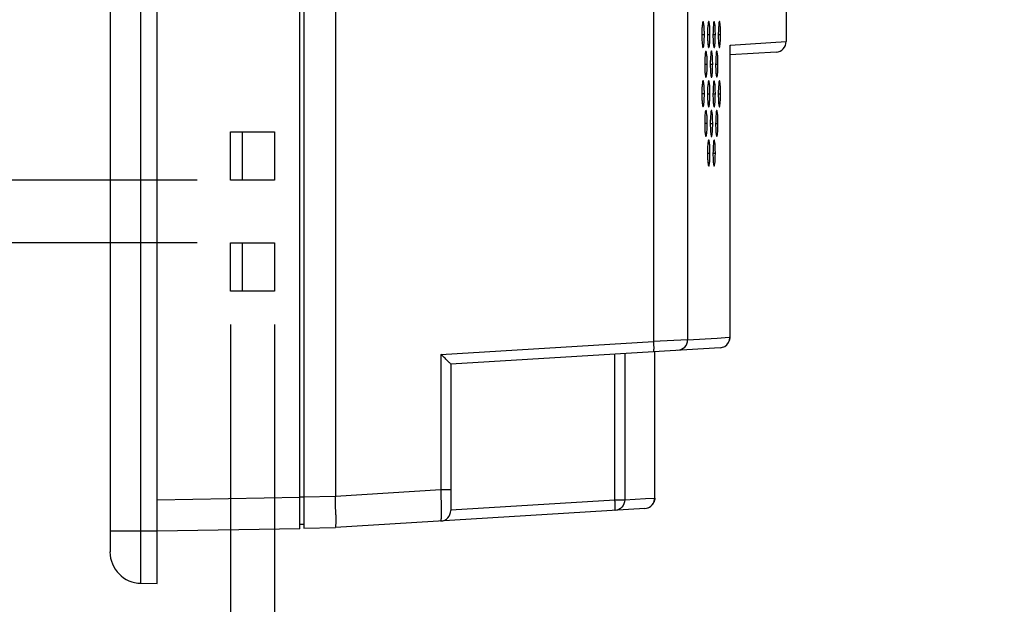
# Model space of a CAD drawing. Header units: inches. Extents: x 0 to 34, y 0 to 22.
# Tile 8 of 31: x 15.6 to 17.5, y 11.5 to 12.6. Entities that reach past the tile are written whole.
import ezdxf

# ---------------------------------------------------------------- set-up
doc = ezdxf.new("R2010")
doc.units = ezdxf.units.IN
doc.header["$LTSCALE"] = 1.87
doc.header["$MEASUREMENT"] = 0
doc.layers.get('0').update_dxf_attribs({"linetype": 'CONTINUOUS'})
doc.layers.add('DIMENSIONS', color=7, linetype='CONTINUOUS')
doc.styles.get("Standard").update_dxf_attribs({"font": 'txt', "width": 0.8})
doc.dimstyles.new('DIMSTYLE_2', dxfattribs={"dimtxt": 0.125, "dimasz": 0.18, "dimexe": 0.18, "dimexo": 0.0625, "dimgap": 0.09, "dimtad": 0, "dimtih": 1, "dimtoh": 1, "dimdec": 1, "dimlfac": 2, "dimzin": 4, "dimdsep": 46, "dimtxsty": 'STANDARD', "dimblk": '_FILLED', "dimblk1": '_FILLED', "dimblk2": '_FILLED', "dimcen": 0.09, "dimadec": 0, "dimazin": 0, "dimtfac": 1, "dimtdec": 1, "dimtofl": 0, "dimtmove": 0, "dimatfit": 3, "dimldrblk": '_FILLED', "dimfxl": 1, "dimtolj": 1, "dimtzin": 4, "dimarcsym": 0})

# ---------------------------------------------------------------- blocks, each defined once
blk = doc.blocks.new('_FILLED')
at = {"color": 0, "linetype": 'BYBLOCK'}
blk.add_solid([(0, 0), (-1, 0.174), (-1, -0.174)], dxfattribs=at)
blk = doc.blocks.new('*D37')
at = {"layer": 'DIMENSIONS', "color": 2, "linetype": 'CONTINUOUS'}
for p, q in [((15.0408, 12.8201), (14.9763, 12.8201)), ((15.0408, 12.32), (15.0408, 12.8201)), ((15.9547, 12.32), (14.9158, 12.32)), ((15.9547, 12.2019), (14.9158, 12.2019)), ((15.0408, 12.2019), (15.0408, 11.8419))]:
    blk.add_line(p, q, dxfattribs=at)
at = {"layer": 'DIMENSIONS', "color": 2, "linetype": 'CONTINUOUS', "xscale": 0.18, "yscale": 0.18, "zscale": 0.18}
for p, rotation in [((15.0408, 12.32), 270), ((15.0408, 12.2019), 90)]:
    blk.add_blockref('_FILLED', p, dxfattribs=dict(at, rotation=rotation))
at = {"layer": 'DIMENSIONS', "color": 2, "linetype": 'CONTINUOUS', "insert": (14.9138, 12.8826), "char_height": 0.125, "width": 1.025, "attachment_point": 3, "line_spacing_factor": 0.9}
blk.add_mtext('2X .24{\\Ftxt.shx;\\W1.000000;\\H0.125000; }[6]\\PBOTH SIDES', dxfattribs=at)
blk = doc.blocks.new('*D38')
at = {"layer": 'DIMENSIONS', "color": 2, "linetype": 'CONTINUOUS'}
for p, q in [((16.0172, 12.0488), (16.0172, 10.6936)), ((15.8794, 11.4996), (15.8794, 10.6936)), ((15.8794, 10.8186), (15.5668, 10.8186)), ((16.0172, 10.8186), (16.3772, 10.8186))]:
    blk.add_line(p, q, dxfattribs=at)
at = {"layer": 'DIMENSIONS', "color": 2, "linetype": 'CONTINUOUS', "xscale": 0.18, "yscale": 0.18, "zscale": 0.18}
blk.add_blockref('_FILLED', (15.8794, 10.8186), dxfattribs=at)
at = {"layer": 'DIMENSIONS', "color": 2, "linetype": 'CONTINUOUS', "xscale": 0.18, "yscale": 0.18, "zscale": 0.18, "rotation": 180}
blk.add_blockref('_FILLED', (16.0172, 10.8186), dxfattribs=at)
at = {"layer": 'DIMENSIONS', "color": 2, "linetype": 'CONTINUOUS', "insert": (15.5043, 10.8811), "char_height": 0.125, "width": 1, "attachment_point": 3, "line_spacing_factor": 0.9}
blk.add_mtext('.28{\\Ftxt.shx;\\W1.000000;\\H0.125000; }[7]\\PBOTH SIDES', dxfattribs=at)
blk = doc.blocks.new('*D39')
at = {"layer": 'DIMENSIONS', "color": 2, "linetype": 'CONTINUOUS'}
for p, q in [((16.0172, 12.0488), (16.0172, 9.9266)), ((16.0998, 12.0488), (16.0998, 10.9256)), ((16.0998, 10.6948), (16.0998, 9.9266)), ((16.0172, 10.0516), (15.6572, 10.0516)), ((16.0998, 10.0516), (16.4078, 10.0516))]:
    blk.add_line(p, q, dxfattribs=at)
at = {"layer": 'DIMENSIONS', "color": 2, "linetype": 'CONTINUOUS', "xscale": 0.18, "yscale": 0.18, "zscale": 0.18}
blk.add_blockref('_FILLED', (16.0172, 10.0516), dxfattribs=at)
at = {"layer": 'DIMENSIONS', "color": 2, "linetype": 'CONTINUOUS', "xscale": 0.18, "yscale": 0.18, "zscale": 0.18, "rotation": 180}
blk.add_blockref('_FILLED', (16.0998, 10.0516), dxfattribs=at)
at = {"layer": 'DIMENSIONS', "color": 2, "linetype": 'CONTINUOUS', "insert": (16.4703, 10.1141), "char_height": 0.125, "width": 1, "attachment_point": 1, "line_spacing_factor": 0.9}
blk.add_mtext('.17{\\Ftxt.shx;\\W1.000000;\\H0.125000; }[4.2]\\PBOTH SIDES', dxfattribs=at)

msp = doc.modelspace()

# ---------------------------------------------------------------- linework, layer by layer
at = {"color": 6, "linetype": 'CONTINUOUS'}
for p, q in [((15.8488, 11.5627), (15.8488, 17.6049)), ((15.8794, 11.5621), (15.8794, 17.6054)), ((15.7908, 17.5459), (15.7908, 11.6217)), ((16.1471, 11.6652), (16.1471, 17.5023)), ((16.155, 17.5025), (16.155, 11.6659)), ((16.214, 17.442), (16.214, 11.7265)), ((17.0605, 13.6344), (17.0605, 12.5798)), ((16.8113, 13.0788), (16.8113, 12.017)), ((16.8756, 13.0772), (16.8756, 12.0198)), ((16.9139, 12.6133), (16.9131, 12.6044)), ((16.9152, 12.6178), (16.9148, 12.6175)), ((16.9241, 12.6133), (16.9234, 12.6044)), ((16.9254, 12.6178), (16.9251, 12.6175)), ((16.934, 12.6133), (16.9333, 12.6043)), ((16.9352, 12.6178), (16.9349, 12.6175)), ((16.9022, 12.5933), (16.907, 12.5933)), ((16.9129, 12.5933), (16.9175, 12.5933)), ((16.9232, 12.5933), (16.9276, 12.5933)), ((16.9331, 12.5933), (16.9374, 12.5933)), ((16.9552, 12.5734), (17.0605, 12.5799)), ((16.9046, 12.5685), (16.905, 12.5688)), ((16.91, 12.5622), (16.9096, 12.5618)), ((16.9152, 12.5686), (16.9156, 12.5689)), ((16.9191, 12.5578), (16.9184, 12.5489)), ((16.9204, 12.5623), (16.92, 12.562)), ((16.9254, 12.5687), (16.9258, 12.569)), ((16.9291, 12.5576), (16.9284, 12.5488)), ((16.9304, 12.5621), (16.93, 12.5618)), ((16.9352, 12.5688), (16.9356, 12.5691)), ((16.9552, 12.5734), (16.9552, 12.5719)), ((16.9552, 12.0247), (16.9552, 12.5734)), ((17.042, 12.5602), (16.9552, 12.5549)), ((16.9076, 12.5376), (16.9123, 12.5376)), ((16.9181, 12.5376), (16.9226, 12.5376)), ((16.9282, 12.5376), (16.9325, 12.5376)), ((16.91, 12.5129), (16.9104, 12.5132)), ((16.9139, 12.5019), (16.9131, 12.493)), ((16.9152, 12.5065), (16.9148, 12.5062)), ((16.9204, 12.513), (16.9207, 12.5132)), ((16.9241, 12.5019), (16.9234, 12.493)), ((16.9254, 12.5064), (16.9251, 12.5061)), ((16.9304, 12.5131), (16.9307, 12.5134)), ((16.934, 12.502), (16.9334, 12.4931)), ((16.9353, 12.5065), (16.9349, 12.5062)), ((16.907, 12.4818), (16.9022, 12.4818)), ((16.9129, 12.482), (16.9175, 12.482)), ((16.9232, 12.482), (16.9276, 12.482)), ((16.9331, 12.482), (16.9374, 12.482)), ((16.9046, 12.4574), (16.905, 12.4577)), ((16.9099, 12.4511), (16.9095, 12.4507)), ((16.9152, 12.4572), (16.9156, 12.4576)), ((16.919, 12.4462), (16.9183, 12.4373)), ((16.9204, 12.4508), (16.92, 12.4505)), ((16.9254, 12.4573), (16.9258, 12.4577)), ((16.9291, 12.4463), (16.9284, 12.4375)), ((16.9304, 12.4508), (16.93, 12.4505)), ((16.9353, 12.4575), (16.9356, 12.4577)), ((16.0172, 12.4106), (16.0998, 12.4106)), ((16.0172, 12.32), (16.0172, 12.4106)), ((16.0388, 12.4106), (16.0388, 12.32)), ((16.0998, 12.4106), (16.0998, 12.32)), ((16.9123, 12.4262), (16.9076, 12.4262)), ((16.9181, 12.4263), (16.9226, 12.4263)), ((16.9282, 12.4263), (16.9325, 12.4263)), ((16.91, 12.4018), (16.9103, 12.4021)), ((16.9152, 12.3951), (16.9148, 12.3948)), ((16.9204, 12.4016), (16.9207, 12.4019)), ((16.9241, 12.3906), (16.9234, 12.3816)), ((16.9254, 12.3951), (16.9251, 12.3948)), ((16.9304, 12.4017), (16.9307, 12.402)), ((16.9129, 12.3706), (16.9175, 12.3706)), ((16.9232, 12.3706), (16.9276, 12.3706)), ((16.0998, 12.32), (16.0172, 12.32)), ((16.0172, 12.2019), (16.0998, 12.2019)), ((16.0172, 12.1113), (16.0172, 12.2019)), ((16.0388, 12.2019), (16.0388, 12.1113)), ((16.0998, 12.2019), (16.0998, 12.1113)), ((16.0998, 12.1113), (16.0172, 12.1113)), ((16.8756, 12.0198), (16.8113, 12.017)), ((16.8756, 12.0198), (16.9311, 12.0232)), ((16.9311, 12.0232), (16.9535, 12.0246)), ((16.9535, 12.0246), (16.9552, 12.0247)), ((16.9552, 12.0247), (16.9552, 12.0247)), ((16.4121, 11.9926), (16.8113, 12.017)), ((16.9367, 12.0051), (16.8113, 11.9974)), ((16.4121, 11.9926), (16.4121, 11.7385)), ((16.739, 11.7192), (16.739, 11.993)), ((16.7574, 11.9941), (16.7574, 11.7192)), ((16.8137, 11.7227), (16.8137, 11.9978)), ((16.8137, 11.9975), (16.8137, 11.9975)), ((16.4306, 11.9741), (16.4306, 11.6992)), ((15.8794, 11.7196), (16.1471, 11.7243)), ((16.155, 11.7244), (16.147, 11.7244)), ((16.155, 11.725), (16.214, 11.7265)), ((16.214, 11.7265), (16.4121, 11.7385)), ((16.214, 11.7264), (16.2141, 11.7251)), ((16.4121, 11.7385), (16.4306, 11.7385)), ((16.4306, 11.7004), (16.739, 11.7192)), ((16.739, 11.7192), (16.7574, 11.7192)), ((16.7574, 11.7192), (16.7962, 11.7216)), ((16.7962, 11.7216), (16.8131, 11.7226)), ((16.8131, 11.7226), (16.8137, 11.7227)), ((16.7953, 11.703), (16.214, 11.6675)), ((16.155, 11.6732), (16.147, 11.6731)), ((15.8794, 11.6606), (15.7908, 11.6606)), ((16.1471, 11.6652), (15.8794, 11.6606)), ((16.155, 11.6659), (16.214, 11.6675)), ((15.8488, 11.5627), (15.8794, 11.5621))]:
    msp.add_line(p, q, dxfattribs=at)
at = {"color": 7, "linetype": 'CONTINUOUS'}
for p, q in [((16.8113, 11.9974), (16.4306, 11.9741)), ((16.8137, 11.7227), (16.8137, 11.7227)), ((16.8137, 11.7227), (16.8137, 11.7226))]:
    msp.add_line(p, q, dxfattribs=at)
at = {"color": 6, "linetype": 'CONTINUOUS'}
for centre, radius, start, end in [((17.1436, 12.5934), 0.2307, 177.2879, 180.0024), ((17.1473, 12.5932), 0.2344, 179.9529, 182.5586), ((17.1631, 12.5935), 0.2399, 177.3978, 180.0143), ((17.1663, 12.5932), 0.2432, 179.9614, 182.4726), ((17.183, 12.5935), 0.2498, 177.5061, 180.025), ((17.1862, 12.5931), 0.2531, 179.9333, 182.3529), ((17.0408, 12.5799), 0.0197, 273.5021, 0.0121), ((17.1584, 12.5377), 0.2403, 177.3299, 180.0079), ((17.1595, 12.5373), 0.2414, 179.9074, 182.5175), ((17.1738, 12.5379), 0.2456, 177.4477, 180.0469), ((17.1766, 12.5374), 0.2485, 179.9289, 182.3906), ((17.1436, 12.4821), 0.2307, 177.2879, 180.0024), ((17.1631, 12.4821), 0.2399, 177.3978, 180.0143), ((17.1848, 12.4821), 0.2517, 177.4994, 180.0296), ((17.1473, 12.4819), 0.2344, 179.9529, 182.5586), ((17.1663, 12.4819), 0.2432, 179.9614, 182.4726), ((17.186, 12.4817), 0.2529, 179.9411, 182.4021), ((17.1533, 12.4264), 0.2352, 177.343, 180.0085), ((17.1738, 12.4265), 0.2456, 177.4477, 180.0468), ((17.1568, 12.4262), 0.2387, 179.9572, 182.5156), ((17.1766, 12.426), 0.2485, 179.9289, 182.3907), ((17.1631, 12.3707), 0.2399, 177.3978, 180.0143), ((17.1663, 12.3705), 0.2432, 179.9613, 182.4726), ((13.3731, 11.6533), 2.8419, 1.3156, 1.4478), ((14.1494, 11.6709), 2.0654, 1.0286, 1.3234), ((14.6846, 11.6806), 1.5301, 0.402, 1.0247), ((16.7941, 11.7227), 0.0197, 299.7039, 309.225), ((16.7942, 11.7227), 0.0194, 329.1502, 359.9789), ((16.7936, 11.7228), 0.0201, 346.2476, 351.6342), ((16.4109, 11.6992), 0.0197, 273.5, 0), ((15.8498, 11.6217), 0.0591, 180, 269)]:
    msp.add_arc(centre, radius, start, end, dxfattribs=at)
at = {"color": 7, "linetype": 'CONTINUOUS'}
msp.add_arc((16.9357, 12.0244), 0.0193, 299.499, 359.9933, dxfattribs=at)
at = {"color": 6, "linetype": 'CONTINUOUS'}
for points, knots in [([(16.9046, 12.6178), (16.904, 12.6179), (16.9035, 12.6143), (16.9027, 12.6103), (16.9024, 12.6022), (16.9022, 12.5966), (16.9022, 12.5935)], [0, 0, 0, 0, 0.081758, 0.296606, 0.619361, 1, 1, 1, 1]), ([(16.907, 12.5933), (16.907, 12.5965), (16.9069, 12.6021), (16.9065, 12.6102), (16.9057, 12.6144), (16.9053, 12.6178), (16.9046, 12.6178)], [0, 0, 0, 0, 0.379699, 0.703003, 0.917429, 1, 1, 1, 1]), ([(16.9148, 12.6175), (16.9147, 12.6173), (16.9142, 12.616), (16.914, 12.6145), (16.9139, 12.6133)], [0, 0, 0, 0, 0.151552, 1, 1, 1, 1]), ([(16.9175, 12.5933), (16.9175, 12.5965), (16.9174, 12.6021), (16.9171, 12.6102), (16.9162, 12.6143), (16.9159, 12.6178), (16.9152, 12.6178)], [0, 0, 0, 0, 0.379568, 0.702912, 0.917681, 1, 1, 1, 1]), ([(16.9251, 12.6175), (16.9249, 12.6173), (16.9245, 12.6159), (16.9243, 12.6145), (16.9241, 12.6133)], [0, 0, 0, 0, 0.151272, 1, 1, 1, 1]), ([(16.9276, 12.5933), (16.9276, 12.5964), (16.9275, 12.6021), (16.9272, 12.6102), (16.9264, 12.6143), (16.9261, 12.6178), (16.9254, 12.6178)], [0, 0, 0, 0, 0.379434, 0.702818, 0.917936, 1, 1, 1, 1]), ([(16.9349, 12.6175), (16.9348, 12.6173), (16.9343, 12.6159), (16.9342, 12.6145), (16.934, 12.6133)], [0, 0, 0, 0, 0.150986, 1, 1, 1, 1]), ([(16.9374, 12.5933), (16.9374, 12.5964), (16.9372, 12.6021), (16.937, 12.6101), (16.9361, 12.6142), (16.9359, 12.6178), (16.9352, 12.6178)], [0, 0, 0, 0, 0.379305, 0.702727, 0.918182, 1, 1, 1, 1]), ([(16.9022, 12.5935), (16.9022, 12.5903), (16.9024, 12.5845), (16.9027, 12.5763), (16.9036, 12.5721), (16.9039, 12.5685), (16.9046, 12.5685)], [0, 0, 0, 0, 0.378452, 0.700722, 0.916074, 1, 1, 1, 1]), ([(16.905, 12.5688), (16.9055, 12.5697), (16.9059, 12.5726), (16.9069, 12.5807), (16.907, 12.588), (16.907, 12.5933)], [0, 0, 0, 0, 0.121735, 0.348686, 1, 1, 1, 1]), ([(16.9156, 12.5689), (16.9161, 12.5698), (16.9165, 12.5727), (16.9174, 12.5807), (16.9175, 12.588), (16.9175, 12.5933)], [0, 0, 0, 0, 0.120153, 0.346448, 1, 1, 1, 1]), ([(16.9267, 12.5732), (16.9269, 12.5745), (16.9275, 12.5812), (16.9276, 12.5879), (16.9276, 12.5933)], [0, 0, 0, 0, 0.196759, 1, 1, 1, 1]), ([(16.9356, 12.5691), (16.936, 12.57), (16.9364, 12.5728), (16.9373, 12.5808), (16.9374, 12.588), (16.9374, 12.5933)], [0, 0, 0, 0, 0.120581, 0.346331, 1, 1, 1, 1]), ([(16.9131, 12.5828), (16.9132, 12.5814), (16.9135, 12.5771), (16.9137, 12.5727), (16.9144, 12.5699)], [0, 0, 0, 0, 0.327022, 1, 1, 1, 1]), ([(16.9234, 12.5827), (16.9235, 12.58), (16.9239, 12.5755), (16.9243, 12.5711), (16.9248, 12.5695)], [0, 0, 0, 0, 0.629719, 1, 1, 1, 1]), ([(16.9333, 12.5827), (16.9334, 12.5799), (16.9338, 12.5756), (16.9342, 12.5712), (16.9347, 12.5696)], [0, 0, 0, 0, 0.63004, 1, 1, 1, 1]), ([(16.9086, 12.5576), (16.9084, 12.5563), (16.9078, 12.5497), (16.9076, 12.5431), (16.9076, 12.5378)], [0, 0, 0, 0, 0.196823, 1, 1, 1, 1]), ([(16.9096, 12.5618), (16.9095, 12.5617), (16.9089, 12.5603), (16.9088, 12.5588), (16.9086, 12.5576)], [0, 0, 0, 0, 0.1517, 1, 1, 1, 1]), ([(16.9123, 12.5376), (16.9123, 12.5408), (16.9122, 12.5465), (16.9118, 12.5545), (16.911, 12.5587), (16.9106, 12.5621), (16.91, 12.5622)], [0, 0, 0, 0, 0.379635, 0.702958, 0.917549, 1, 1, 1, 1]), ([(16.9144, 12.5699), (16.9145, 12.5696), (16.9147, 12.5691), (16.915, 12.5686), (16.9152, 12.5686)], [0, 0, 0, 0, 0.680596, 1, 1, 1, 1]), ([(16.92, 12.562), (16.9199, 12.5618), (16.9194, 12.5604), (16.9192, 12.559), (16.9191, 12.5578)], [0, 0, 0, 0, 0.151831, 1, 1, 1, 1]), ([(16.9226, 12.5376), (16.9226, 12.5408), (16.9225, 12.5465), (16.9222, 12.5545), (16.9213, 12.5587), (16.9211, 12.5623), (16.9204, 12.5623)], [0, 0, 0, 0, 0.377585, 0.699945, 0.916421, 1, 1, 1, 1]), ([(16.9248, 12.5695), (16.9249, 12.5693), (16.925, 12.569), (16.9253, 12.5687), (16.9254, 12.5687)], [0, 0, 0, 0, 0.658694, 1, 1, 1, 1]), ([(16.9258, 12.569), (16.9259, 12.5692), (16.9264, 12.5706), (16.9265, 12.572), (16.9267, 12.5732)], [0, 0, 0, 0, 0.151651, 1, 1, 1, 1]), ([(16.93, 12.5618), (16.9299, 12.5616), (16.9294, 12.5603), (16.9293, 12.5588), (16.9291, 12.5576)], [0, 0, 0, 0, 0.152423, 1, 1, 1, 1]), ([(16.9325, 12.5377), (16.9325, 12.5408), (16.9324, 12.5464), (16.9321, 12.5545), (16.9313, 12.5586), (16.9311, 12.5621), (16.9304, 12.5621)], [0, 0, 0, 0, 0.379708, 0.701748, 0.917546, 1, 1, 1, 1]), ([(16.9347, 12.5696), (16.9348, 12.5694), (16.9349, 12.5691), (16.9351, 12.5688), (16.9352, 12.5688)], [0, 0, 0, 0, 0.663329, 1, 1, 1, 1]), ([(16.9076, 12.5378), (16.9076, 12.5346), (16.9077, 12.5288), (16.9081, 12.5207), (16.9089, 12.5165), (16.9093, 12.5129), (16.91, 12.5129)], [0, 0, 0, 0, 0.378587, 0.701115, 0.916488, 1, 1, 1, 1]), ([(16.9113, 12.5175), (16.9115, 12.5188), (16.9121, 12.5255), (16.9123, 12.5322), (16.9123, 12.5376)], [0, 0, 0, 0, 0.197709, 1, 1, 1, 1]), ([(16.9216, 12.5172), (16.9218, 12.5186), (16.9224, 12.5253), (16.9226, 12.5322), (16.9226, 12.5376)], [0, 0, 0, 0, 0.194887, 1, 1, 1, 1]), ([(16.9307, 12.5134), (16.9312, 12.5143), (16.9316, 12.5171), (16.9324, 12.5251), (16.9325, 12.5324), (16.9325, 12.5377)], [0, 0, 0, 0, 0.120722, 0.346516, 1, 1, 1, 1]), ([(16.9183, 12.5267), (16.9184, 12.5253), (16.9186, 12.5212), (16.9189, 12.517), (16.9196, 12.5144)], [0, 0, 0, 0, 0.329961, 1, 1, 1, 1]), ([(16.9284, 12.527), (16.9285, 12.5242), (16.9289, 12.5199), (16.9293, 12.5154), (16.9298, 12.5139)], [0, 0, 0, 0, 0.629975, 1, 1, 1, 1]), ([(16.9046, 12.5068), (16.9039, 12.5069), (16.9035, 12.5031), (16.9027, 12.4991), (16.9023, 12.4908), (16.9022, 12.4851), (16.9022, 12.482)], [0, 0, 0, 0, 0.082234, 0.299451, 0.622124, 1, 1, 1, 1]), ([(16.907, 12.4818), (16.907, 12.485), (16.9069, 12.4908), (16.9065, 12.4989), (16.9057, 12.5032), (16.9053, 12.5067), (16.9046, 12.5068)], [0, 0, 0, 0, 0.377496, 0.699342, 0.915028, 1, 1, 1, 1]), ([(16.9104, 12.5132), (16.9105, 12.5134), (16.911, 12.5148), (16.9112, 12.5162), (16.9113, 12.5175)], [0, 0, 0, 0, 0.151606, 1, 1, 1, 1]), ([(16.9148, 12.5062), (16.9147, 12.506), (16.9142, 12.5046), (16.914, 12.5032), (16.9139, 12.5019)], [0, 0, 0, 0, 0.151552, 1, 1, 1, 1]), ([(16.9175, 12.482), (16.9175, 12.4851), (16.9174, 12.4908), (16.9171, 12.4988), (16.9162, 12.503), (16.9159, 12.5064), (16.9152, 12.5065)], [0, 0, 0, 0, 0.379568, 0.702912, 0.917681, 1, 1, 1, 1]), ([(16.9196, 12.5144), (16.9197, 12.514), (16.9198, 12.5135), (16.9202, 12.513), (16.9204, 12.513)], [0, 0, 0, 0, 0.679398, 1, 1, 1, 1]), ([(16.9207, 12.5132), (16.9208, 12.5134), (16.9213, 12.5147), (16.9215, 12.5161), (16.9216, 12.5172)], [0, 0, 0, 0, 0.147135, 1, 1, 1, 1]), ([(16.9251, 12.5061), (16.9249, 12.5059), (16.9245, 12.5046), (16.9243, 12.5031), (16.9241, 12.5019)], [0, 0, 0, 0, 0.151272, 1, 1, 1, 1]), ([(16.9276, 12.482), (16.9276, 12.4851), (16.9275, 12.4907), (16.9272, 12.4988), (16.9264, 12.5029), (16.9261, 12.5064), (16.9254, 12.5064)], [0, 0, 0, 0, 0.379434, 0.702818, 0.917936, 1, 1, 1, 1]), ([(16.9298, 12.5139), (16.9299, 12.5137), (16.93, 12.5134), (16.9303, 12.5131), (16.9304, 12.5131)], [0, 0, 0, 0, 0.661265, 1, 1, 1, 1]), ([(16.9349, 12.5062), (16.9348, 12.506), (16.9343, 12.5046), (16.9342, 12.5032), (16.934, 12.502)], [0, 0, 0, 0, 0.151111, 1, 1, 1, 1]), ([(16.9374, 12.482), (16.9374, 12.4851), (16.9372, 12.4907), (16.937, 12.4988), (16.9361, 12.5029), (16.9359, 12.5064), (16.9353, 12.5065)], [0, 0, 0, 0, 0.378606, 0.701529, 0.917529, 1, 1, 1, 1]), ([(16.9022, 12.482), (16.9022, 12.4788), (16.9024, 12.4731), (16.9027, 12.4651), (16.9035, 12.4609), (16.9039, 12.4574), (16.9046, 12.4574)], [0, 0, 0, 0, 0.380672, 0.704376, 0.918327, 1, 1, 1, 1]), ([(16.905, 12.4577), (16.9055, 12.4585), (16.9059, 12.4614), (16.9069, 12.4693), (16.907, 12.4765), (16.907, 12.4818)], [0, 0, 0, 0, 0.118481, 0.34377, 1, 1, 1, 1]), ([(16.9131, 12.4714), (16.9132, 12.4701), (16.9134, 12.4659), (16.9137, 12.4616), (16.9144, 12.4588)], [0, 0, 0, 0, 0.322056, 1, 1, 1, 1]), ([(16.9165, 12.4618), (16.9167, 12.4631), (16.9173, 12.4698), (16.9175, 12.4765), (16.9175, 12.482)], [0, 0, 0, 0, 0.196799, 1, 1, 1, 1]), ([(16.9234, 12.4714), (16.9235, 12.4686), (16.9239, 12.4642), (16.9243, 12.4597), (16.9248, 12.4582)], [0, 0, 0, 0, 0.629719, 1, 1, 1, 1]), ([(16.9258, 12.4577), (16.9262, 12.4585), (16.9266, 12.4614), (16.9275, 12.4694), (16.9276, 12.4766), (16.9276, 12.482)], [0, 0, 0, 0, 0.120054, 0.346275, 1, 1, 1, 1]), ([(16.9333, 12.4711), (16.9334, 12.4696), (16.9337, 12.4654), (16.9338, 12.461), (16.9347, 12.4583)], [0, 0, 0, 0, 0.342665, 1, 1, 1, 1]), ([(16.9356, 12.4577), (16.936, 12.4585), (16.9364, 12.4614), (16.9373, 12.4694), (16.9374, 12.4766), (16.9374, 12.482)], [0, 0, 0, 0, 0.116463, 0.342732, 1, 1, 1, 1]), ([(16.9095, 12.4507), (16.9091, 12.4498), (16.9086, 12.4469), (16.9077, 12.4389), (16.9076, 12.4316), (16.9076, 12.4263)], [0, 0, 0, 0, 0.122856, 0.350124, 1, 1, 1, 1]), ([(16.9123, 12.4262), (16.9123, 12.4293), (16.9122, 12.4351), (16.9118, 12.4432), (16.911, 12.4475), (16.9107, 12.451), (16.9099, 12.4511)], [0, 0, 0, 0, 0.377643, 0.699753, 0.915449, 1, 1, 1, 1]), ([(16.9144, 12.4588), (16.9144, 12.4586), (16.9146, 12.4581), (16.9148, 12.4572), (16.9152, 12.4572)], [0, 0, 0, 0, 0.400405, 1, 1, 1, 1]), ([(16.9156, 12.4576), (16.9157, 12.4577), (16.9162, 12.4591), (16.9164, 12.4606), (16.9165, 12.4618)], [0, 0, 0, 0, 0.151849, 1, 1, 1, 1]), ([(16.92, 12.4505), (16.9199, 12.4503), (16.9194, 12.4489), (16.9192, 12.4475), (16.919, 12.4462)], [0, 0, 0, 0, 0.15141, 1, 1, 1, 1]), ([(16.9226, 12.4263), (16.9226, 12.4294), (16.9225, 12.4351), (16.9222, 12.4431), (16.9214, 12.4473), (16.921, 12.4508), (16.9204, 12.4508)], [0, 0, 0, 0, 0.3795, 0.702864, 0.91781, 1, 1, 1, 1]), ([(16.9248, 12.4582), (16.9249, 12.4579), (16.925, 12.4576), (16.9253, 12.4573), (16.9254, 12.4573)], [0, 0, 0, 0, 0.658694, 1, 1, 1, 1]), ([(16.93, 12.4505), (16.9299, 12.4503), (16.9294, 12.4489), (16.9293, 12.4475), (16.9291, 12.4463)], [0, 0, 0, 0, 0.152423, 1, 1, 1, 1]), ([(16.9325, 12.4263), (16.9325, 12.4294), (16.9324, 12.4351), (16.9321, 12.4431), (16.9313, 12.4472), (16.9311, 12.4508), (16.9304, 12.4508)], [0, 0, 0, 0, 0.379708, 0.701748, 0.917546, 1, 1, 1, 1]), ([(16.9347, 12.4583), (16.9348, 12.4581), (16.9349, 12.4578), (16.9351, 12.4575), (16.9353, 12.4575)], [0, 0, 0, 0, 0.663871, 1, 1, 1, 1]), ([(16.9076, 12.4263), (16.9076, 12.4231), (16.9077, 12.4175), (16.9081, 12.4094), (16.9089, 12.4053), (16.9093, 12.4018), (16.91, 12.4018)], [0, 0, 0, 0, 0.380589, 0.704309, 0.918449, 1, 1, 1, 1]), ([(16.9103, 12.4021), (16.9108, 12.4029), (16.9112, 12.4057), (16.9122, 12.4137), (16.9123, 12.4209), (16.9123, 12.4262)], [0, 0, 0, 0, 0.118504, 0.343949, 1, 1, 1, 1]), ([(16.9183, 12.4157), (16.9184, 12.4144), (16.9186, 12.4102), (16.9189, 12.4059), (16.9196, 12.4031)], [0, 0, 0, 0, 0.323643, 1, 1, 1, 1]), ([(16.9207, 12.4019), (16.9212, 12.4028), (16.9216, 12.4057), (16.9225, 12.4137), (16.9226, 12.4209), (16.9226, 12.4263)], [0, 0, 0, 0, 0.120103, 0.346362, 1, 1, 1, 1]), ([(16.9284, 12.4157), (16.9285, 12.4129), (16.9289, 12.4085), (16.9293, 12.4041), (16.9298, 12.4025)], [0, 0, 0, 0, 0.629975, 1, 1, 1, 1]), ([(16.9307, 12.402), (16.9312, 12.4029), (16.9316, 12.4058), (16.9324, 12.4138), (16.9325, 12.421), (16.9325, 12.4263)], [0, 0, 0, 0, 0.120721, 0.346514, 1, 1, 1, 1]), ([(16.9148, 12.3948), (16.9143, 12.394), (16.9139, 12.3911), (16.913, 12.3832), (16.9129, 12.376), (16.9129, 12.3707)], [0, 0, 0, 0, 0.120039, 0.345875, 1, 1, 1, 1]), ([(16.9175, 12.3706), (16.9175, 12.3737), (16.9174, 12.3794), (16.9171, 12.3875), (16.9162, 12.3916), (16.9159, 12.3951), (16.9152, 12.3951)], [0, 0, 0, 0, 0.379566, 0.70291, 0.91768, 1, 1, 1, 1]), ([(16.9196, 12.4031), (16.9196, 12.4029), (16.9198, 12.4024), (16.92, 12.4016), (16.9204, 12.4016)], [0, 0, 0, 0, 0.400173, 1, 1, 1, 1]), ([(16.9251, 12.3948), (16.9249, 12.3946), (16.9245, 12.3932), (16.9243, 12.3918), (16.9241, 12.3906)], [0, 0, 0, 0, 0.151274, 1, 1, 1, 1]), ([(16.9276, 12.3706), (16.9276, 12.3737), (16.9275, 12.3794), (16.9272, 12.3874), (16.9264, 12.3916), (16.9261, 12.3951), (16.9254, 12.3951)], [0, 0, 0, 0, 0.379433, 0.702816, 0.917935, 1, 1, 1, 1]), ([(16.9298, 12.4025), (16.9299, 12.4023), (16.93, 12.402), (16.9303, 12.4017), (16.9304, 12.4017)], [0, 0, 0, 0, 0.661264, 1, 1, 1, 1]), ([(16.9129, 12.3707), (16.9129, 12.3676), (16.913, 12.3618), (16.9133, 12.3537), (16.9142, 12.3495), (16.9145, 12.3459), (16.9152, 12.3459)], [0, 0, 0, 0, 0.377712, 0.699857, 0.917099, 1, 1, 1, 1]), ([(16.9152, 12.3459), (16.9159, 12.3459), (16.9162, 12.3495), (16.9171, 12.3536), (16.9174, 12.3618), (16.9175, 12.3675), (16.9175, 12.3706)], [0, 0, 0, 0, 0.082712, 0.298812, 0.621685, 1, 1, 1, 1]), ([(16.9234, 12.36), (16.9235, 12.3572), (16.9239, 12.3528), (16.9243, 12.3484), (16.9248, 12.3468)], [0, 0, 0, 0, 0.62972, 1, 1, 1, 1]), ([(16.9254, 12.346), (16.9261, 12.346), (16.9264, 12.3496), (16.9272, 12.3537), (16.9275, 12.3618), (16.9276, 12.3675), (16.9276, 12.3706)], [0, 0, 0, 0, 0.082143, 0.298055, 0.621141, 1, 1, 1, 1]), ([(16.9248, 12.3468), (16.9249, 12.3466), (16.925, 12.3463), (16.9253, 12.346), (16.9254, 12.346)], [0, 0, 0, 0, 0.658697, 1, 1, 1, 1]), ([(16.8572, 12.0002), (16.862, 12.0005), (16.8718, 12.005), (16.8756, 12.015), (16.8756, 12.0198)], [0, 0, 0, 0, 0.498864, 1, 1, 1, 1]), ([(16.8113, 12.017), (16.8114, 12.0145), (16.8116, 12.01), (16.812, 12.0035), (16.8114, 12.0004), (16.8118, 11.9974), (16.8113, 11.9974)], [0, 0, 0, 0, 0.381127, 0.70416, 0.920761, 1, 1, 1, 1]), ([(16.4306, 11.9741), (16.4305, 11.9744), (16.4296, 11.9751), (16.4286, 11.9766), (16.4265, 11.9786), (16.4231, 11.982), (16.4183, 11.9867), (16.4142, 11.9906), (16.4121, 11.9926)], [0, 0, 0, 0, 0.031649, 0.111341, 0.222343, 0.355919, 0.665039, 1, 1, 1, 1]), ([(16.4121, 11.7385), (16.4122, 11.731), (16.4124, 11.7201), (16.4125, 11.7062), (16.4126, 11.6974), (16.4125, 11.6903), (16.4127, 11.6845), (16.412, 11.6819), (16.4125, 11.6796), (16.4121, 11.6796)], [0, 0, 0, 0, 0.382447, 0.555186, 0.706575, 0.8309, 0.923278, 0.980288, 1, 1, 1, 1]), ([(16.739, 11.6996), (16.7395, 11.6996), (16.7391, 11.7026), (16.7397, 11.7057), (16.7393, 11.7122), (16.7391, 11.7167), (16.739, 11.7192)], [0, 0, 0, 0, 0.078986, 0.295098, 0.619084, 1, 1, 1, 1]), ([(16.7574, 11.7192), (16.7574, 11.7144), (16.7536, 11.7044), (16.7438, 11.6999), (16.739, 11.6996)], [0, 0, 0, 0, 0.501042, 1, 1, 1, 1]), ([(16.7953, 11.703), (16.7993, 11.7033), (16.8076, 11.7065), (16.8121, 11.714), (16.8131, 11.718)], [0, 0, 0, 0, 0.499172, 1, 1, 1, 1]), ([(16.2146, 11.6913), (16.2147, 11.688), (16.2147, 11.6822), (16.2146, 11.6754), (16.2145, 11.6714), (16.2144, 11.6693), (16.2142, 11.6683), (16.2142, 11.6675), (16.214, 11.6675)], [0, 0, 0, 0, 0.417793, 0.733654, 0.847869, 0.930758, 0.981415, 1, 1, 1, 1])]:
    msp.add_open_spline(points, degree=3, knots=knots, dxfattribs=at)
for points in [[(16.9542, 12.0184), (16.9549, 12.0204), (16.9552, 12.0226), (16.9552, 12.0248)], [(16.7953, 11.703), (16.7992, 11.7033), (16.8032, 11.7048), (16.8063, 11.7073)], [(16.8063, 11.7073), (16.8081, 11.7087), (16.8097, 11.7106), (16.811, 11.7126)], [(16.811, 11.7126), (16.8098, 11.7106), (16.8083, 11.7089), (16.8066, 11.7074)], [(16.8138, 11.7227), (16.8138, 11.7202), (16.8133, 11.7176), (16.8124, 11.7153)]]:
    msp.add_open_spline(points, degree=3, dxfattribs=at)
at = {"color": 7, "linetype": 'CONTINUOUS'}
for points in [[(16.9546, 12.02), (16.955, 12.0216), (16.9552, 12.0231), (16.9552, 12.0247)], [(16.9367, 12.0051), (16.9397, 12.0052), (16.9427, 12.0061), (16.9452, 12.0076)], [(16.9367, 12.0051), (16.9397, 12.0052), (16.9427, 12.0061), (16.9452, 12.0076)]]:
    msp.add_open_spline(points, degree=3, dxfattribs=at)

# ---------------------------------------------------------------- dimensions: what is measured, and where the dimension line sits
at = {"layer": 'DIMENSIONS', "color": 2, "linetype": 'CONTINUOUS'}
for base, p1, p2, angle, text, picture, middle in [((15.0408, 12.2019), (15.9547, 12.32), (15.9547, 12.2019), 270, '2X <>\\PBOTH SIDES', '*D37', (13.8638, 12.7107)), ((15.8794, 10.8186), (16.0172, 12.0488), (15.8794, 11.4996), 180, '<>\\PBOTH SIDES', '*D38', (14.4543, 10.7092))]:
    dim = msp.add_linear_dim(base=base, p1=p1, p2=p2, angle=angle, text=text, dimstyle='DIMSTYLE_2', dxfattribs=at)
    dim.commit()
    dim.dimension.update_dxf_attribs({"geometry": picture, "text_midpoint": middle, "dimtype": 160})
dim = msp.add_linear_dim(base=(16.0998, 10.0516), p1=(16.0172, 12.0488), p2=(16.0998, 12.0488), text='<>\\PBOTH SIDES', dimstyle='DIMSTYLE_2', dxfattribs=at)
dim.commit()
dim.dimension.update_dxf_attribs({"geometry": '*D39', "text_midpoint": (16.9703, 9.9422), "dimtype": 160})

doc.saveas('drawing.dxf')
